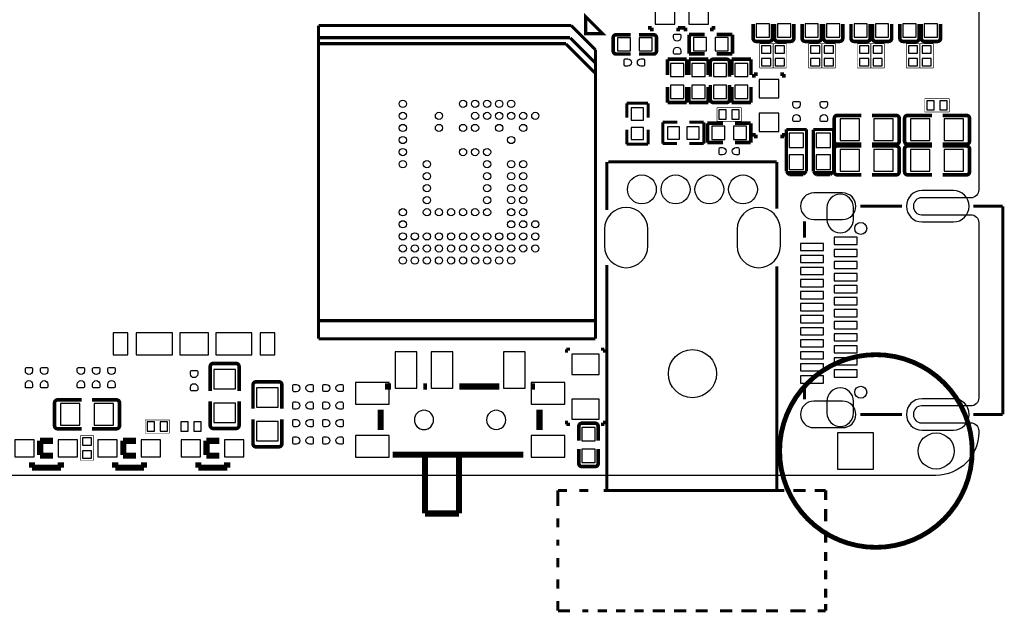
# Model space of a CAD drawing. Extents: x -29.9 to 37.3, y -29.3 to 48.8.
# Tile 3 of 8: x -8.8 to 32.1, y -29.3 to -4.7. Entities that reach past the tile are written whole.
import ezdxf

# ---------------------------------------------------------------- set-up
doc = ezdxf.new("R2010")
doc.units = 0
for name, color, linetype in [('BG_OUTLINE', 5, 'CONTINUOUS'), ('PG_SILKSCREEN_BOTTOM', 173, 'CONTINUOUS'), ('PIN_BOTTOM', 132, 'CONTINUOUS')]:
    doc.layers.add(name, color=color, linetype=linetype)

msp = doc.modelspace()

# ---------------------------------------------------------------- linework, layer by layer
at = {"layer": 'BG_OUTLINE'}
msp.add_lwpolyline([(29.28874, 20.96643), (29.28874, 17.66443, 0.414214), (30.17774, 16.77543, -0.414214), (31.06674, 15.88643), (31.06674, -11.76401, -0.414214), (30.73654, -12.09421), (28.68676, -12.09421, 0.414214), (28.35656, -12.42441), (28.35656, -12.46505, 0.414214), (28.68676, -12.79525), (30.73654, -12.79525, -0.414214), (31.06674, -13.12545), (31.06674, -20.40509, -0.414214), (30.73654, -20.73529), (28.68676, -20.73529, 0.414214), (28.35656, -21.06549), (28.35656, -21.10613, 0.414214), (28.68676, -21.43633), (30.73654, -21.43633, -0.414214), (31.06674, -21.76653), (31.06674, -21.839428, -0.414214), (29.28874, -23.617428), (-12.192, -23.617428)], format="xyb", dxfattribs=at)
for points in [[(8.425205, -21.314893, 1), (7.625195, -21.314907, 1)], [(11.425098, -21.314893, 1), (10.625102, -21.314907, 1)]]:
    msp.add_lwpolyline(points, format="xyb", close=True, dxfattribs=at)
at = {"layer": 'PG_SILKSCREEN_BOTTOM'}
for points, const_width in [([(14.740992, -5.278196), (14.740992, -4.569612), (15.449702, -5.278196), (14.740992, -5.278196)], 0.127), ([(14.1478, -4.94411), (3.647389, -4.94411)], 0.127), ([(3.647389, -4.94411), (3.647389, -17.943906)], 0.127), ([(15.148585, -5.944895), (14.1478, -4.94411)], 0.127), ([(17.409211, -4.955489), (17.409211, -5.107889)], 0.1524), ([(18.658789, -4.955489), (18.658789, -5.107889)], 0.1524), ([(18.806211, -4.955489), (18.806211, -5.107889)], 0.1524), ([(20.055789, -4.955489), (20.055789, -5.107889)], 0.1524), ([(21.697696, -5.471897), (21.697696, -4.874209)], 0.150012), ([(22.497999, -5.471897), (22.497999, -4.874209)], 0.150012), ([(22.586696, -5.471897), (22.586696, -4.874209)], 0.150012), ([(23.386999, -5.471897), (23.386999, -4.874209)], 0.150012), ([(23.729696, -5.471897), (23.729696, -4.874209)], 0.150012), ([(24.529999, -5.471897), (24.529999, -4.874209)], 0.150012), ([(24.618696, -5.471897), (24.618696, -4.874209)], 0.150012), ([(25.418999, -5.471897), (25.418999, -4.874209)], 0.150012), ([(25.761696, -5.471897), (25.761696, -4.874209)], 0.150012), ([(26.561999, -5.471897), (26.561999, -4.874209)], 0.150012), ([(26.650696, -5.471897), (26.650696, -4.874209)], 0.150012), ([(27.450999, -5.471897), (27.450999, -4.874209)], 0.150012), ([(27.793696, -5.471897), (27.793696, -4.874209)], 0.150012), ([(28.593999, -5.471897), (28.593999, -4.874209)], 0.150012), ([(28.682696, -5.471897), (28.682696, -4.874209)], 0.150012), ([(29.482999, -5.471897), (29.482999, -4.874209)], 0.150012), ([(16.010103, -5.323408), (16.607688, -5.323408)], 0.150012), ([(17.555896, -5.323408), (16.958208, -5.323408)], 0.150012), ([(17.409211, -5.107889), (17.561611, -5.107889)], 0.1524), ([(18.658789, -5.107889), (18.506389, -5.107889)], 0.1524), ([(18.806211, -5.107889), (18.958611, -5.107889)], 0.1524), ([(19.039103, -5.315001), (19.039103, -6.114999)], 0.150089), ([(19.689089, -5.315001), (19.039103, -5.315001)], 0.150089), ([(20.055789, -5.107889), (19.903389, -5.107889)], 0.1524), ([(20.188911, -5.315001), (20.838897, -5.315001)], 0.150089), ([(20.838897, -5.315001), (20.838897, -6.114999)], 0.150089), ([(14.086789, -5.444515), (3.647389, -5.444515)], 0.127), ([(3.647389, -5.69341), (13.921689, -5.69341)], 0.127), ([(13.921689, -5.70611), (15.1384, -6.922795)], 0.127), ([(14.102105, -5.454701), (15.143505, -6.496101)], 0.127), ([(15.883103, -5.450408), (15.883103, -5.996711)], 0.150012), ([(17.682896, -5.996711), (17.682896, -5.450408)], 0.150012), ([(21.824696, -5.598897), (22.370999, -5.598897)], 0.150012), ([(21.967698, -5.690997), (21.967698, -6.704508)], 0.0254), ([(22.516287, -5.690997), (21.967698, -5.690997)], 0.0254), ([(22.516287, -6.704508), (22.516287, -5.690997)], 0.0254), ([(22.533712, -5.690997), (22.533712, -6.704508)], 0.0254), ([(23.082301, -5.690997), (22.533712, -5.690997)], 0.0254), ([(22.713696, -5.598897), (23.259999, -5.598897)], 0.150012), ([(23.082301, -6.704508), (23.082301, -5.690997)], 0.0254), ([(23.856696, -5.598897), (24.402999, -5.598897)], 0.150012), ([(23.999698, -5.690997), (23.999698, -6.704508)], 0.0254), ([(24.548287, -5.690997), (23.999698, -5.690997)], 0.0254), ([(24.548287, -6.704508), (24.548287, -5.690997)], 0.0254), ([(24.565712, -5.690997), (24.565712, -6.704508)], 0.0254), ([(25.114301, -5.690997), (24.565712, -5.690997)], 0.0254), ([(24.745696, -5.598897), (25.291999, -5.598897)], 0.150012), ([(25.114301, -6.704508), (25.114301, -5.690997)], 0.0254), ([(25.888696, -5.598897), (26.434999, -5.598897)], 0.150012), ([(26.031698, -5.690997), (26.031698, -6.704508)], 0.0254), ([(26.580287, -5.690997), (26.031698, -5.690997)], 0.0254), ([(26.580287, -6.704508), (26.580287, -5.690997)], 0.0254), ([(26.597712, -5.690997), (26.597712, -6.704508)], 0.0254), ([(27.146301, -5.690997), (26.597712, -5.690997)], 0.0254), ([(26.777696, -5.598897), (27.323999, -5.598897)], 0.150012), ([(27.146301, -6.704508), (27.146301, -5.690997)], 0.0254), ([(27.920696, -5.598897), (28.466999, -5.598897)], 0.150012), ([(28.063698, -5.690997), (28.063698, -6.704508)], 0.0254), ([(28.612287, -5.690997), (28.063698, -5.690997)], 0.0254), ([(28.612287, -6.704508), (28.612287, -5.690997)], 0.0254), ([(28.629712, -5.690997), (28.629712, -6.704508)], 0.0254), ([(29.178301, -5.690997), (28.629712, -5.690997)], 0.0254), ([(28.809696, -5.598897), (29.355999, -5.598897)], 0.150012), ([(29.178301, -6.704508), (29.178301, -5.690997)], 0.0254), ([(15.148585, -17.943906), (15.148585, -5.944895)], 0.127), ([(16.010103, -6.123711), (16.607688, -6.123711)], 0.150012), ([(17.555896, -6.123711), (16.958208, -6.123711)], 0.150012), ([(19.039103, -6.114999), (19.689089, -6.114999)], 0.150089), ([(20.838897, -6.114999), (20.188911, -6.114999)], 0.150089), ([(18.142001, -6.339103), (18.142001, -6.989089)], 0.150089), ([(18.941999, -6.339103), (18.142001, -6.339103)], 0.150089), ([(18.941999, -6.989089), (18.941999, -6.339103)], 0.150089), ([(19.031001, -6.339103), (19.031001, -6.989089)], 0.150089), ([(19.830999, -6.339103), (19.031001, -6.339103)], 0.150089), ([(19.830999, -6.989089), (19.830999, -6.339103)], 0.150089), ([(19.919848, -6.466103), (19.919848, -7.063791)], 0.150012), ([(20.593152, -6.339103), (20.046848, -6.339103)], 0.150012), ([(20.720152, -6.466103), (20.720152, -7.063791)], 0.150012), ([(20.809001, -6.339103), (20.809001, -6.989089)], 0.150089), ([(21.608999, -6.339103), (20.809001, -6.339103)], 0.150089), ([(21.608999, -6.989089), (21.608999, -6.339103)], 0.150089), ([(21.727211, -6.957111), (21.879611, -6.957111)], 0.1524), ([(21.727211, -7.109511), (21.727211, -6.957111)], 0.1524), ([(21.967698, -6.704508), (22.516287, -6.704508)], 0.0254), ([(22.533712, -6.704508), (23.082301, -6.704508)], 0.0254), ([(22.976789, -6.957111), (22.824389, -6.957111)], 0.1524), ([(22.976789, -7.109511), (22.976789, -6.957111)], 0.1524), ([(23.999698, -6.704508), (24.548287, -6.704508)], 0.0254), ([(24.565712, -6.704508), (25.114301, -6.704508)], 0.0254), ([(26.031698, -6.704508), (26.580287, -6.704508)], 0.0254), ([(26.597712, -6.704508), (27.146301, -6.704508)], 0.0254), ([(28.063698, -6.704508), (28.612287, -6.704508)], 0.0254), ([(28.629712, -6.704508), (29.178301, -6.704508)], 0.0254), ([(19.919848, -8.011897), (19.919848, -7.414311)], 0.150012), ([(20.720152, -8.011897), (20.720152, -7.414311)], 0.150012), ([(18.142001, -8.138897), (18.142001, -7.488911)], 0.150089), ([(18.941999, -7.488911), (18.941999, -8.138897)], 0.150089), ([(19.031001, -8.138897), (19.031001, -7.488911)], 0.150089), ([(19.830999, -7.488911), (19.830999, -8.138897)], 0.150089), ([(20.809001, -8.138897), (20.809001, -7.488911)], 0.150089), ([(21.608999, -7.488911), (21.608999, -8.138897)], 0.150089), ([(16.4465, -8.1661), (16.4465, -8.763)], 0.127), ([(17.3355, -8.1661), (16.4465, -8.1661)], 0.127), ([(17.3355, -8.768105), (17.3355, -8.1661)], 0.127), ([(18.941999, -8.138897), (18.142001, -8.138897)], 0.150089), ([(19.830999, -8.138897), (19.031001, -8.138897)], 0.150089), ([(20.046848, -8.138897), (20.593152, -8.138897)], 0.150012), ([(21.608999, -8.138897), (20.809001, -8.138897)], 0.150089), ([(29.845, -7.9756), (28.829, -7.9756)], 0.0254), ([(28.829, -7.9756), (28.829, -8.5344)], 0.0254), ([(29.845, -8.5344), (29.845, -7.9756)], 0.0254), ([(20.193, -8.3566), (20.193, -8.9154)], 0.0254), ([(21.209, -8.3566), (20.193, -8.3566)], 0.0254), ([(21.209, -8.9154), (21.209, -8.3566)], 0.0254), ([(28.829, -8.5344), (29.845, -8.5344)], 0.0254), ([(17.9451, -8.9535), (17.9451, -9.8425)], 0.127), ([(18.547105, -8.9535), (17.9451, -8.9535)], 0.127), ([(19.6469, -8.9535), (19.05, -8.9535)], 0.127), ([(19.6469, -9.8425), (19.6469, -8.9535)], 0.127), ([(19.800951, -8.998102), (20.450937, -8.998102)], 0.150089), ([(19.800951, -9.798101), (19.800951, -8.998102)], 0.150089), ([(20.193, -8.9154), (21.209, -8.9154)], 0.0254), ([(21.600744, -8.998102), (20.950758, -8.998102)], 0.150089), ([(21.600744, -9.798101), (21.600744, -8.998102)], 0.150089), ([(25.067311, -8.798611), (25.067311, -9.743389)], 0.150089), ([(25.194311, -8.671611), (26.186892, -8.671611)], 0.150089), ([(27.637689, -8.671611), (26.628293, -8.671611)], 0.150089), ([(27.764689, -9.743389), (27.764689, -8.798611)], 0.150089), ([(27.988311, -8.798611), (27.988311, -9.743389)], 0.150089), ([(28.115311, -8.671611), (29.124707, -8.671611)], 0.150089), ([(30.558689, -8.671611), (29.566108, -8.671611)], 0.150089), ([(30.685689, -9.743389), (30.685689, -8.798611)], 0.150089), ([(16.4465, -9.271), (16.4465, -9.8679)], 0.127), ([(17.3355, -9.8679), (17.3355, -9.271)], 0.127), ([(21.727211, -9.400489), (21.727211, -9.552889)], 0.1524), ([(22.976789, -9.400489), (22.976789, -9.552889)], 0.1524), ([(23.0759, -9.255811), (23.0759, -10.993095)], 0.127), ([(23.9141, -9.255811), (23.0759, -9.255811)], 0.127), ([(23.9141, -10.993095), (23.9141, -9.255811)], 0.127), ([(24.196904, -9.258808), (24.196904, -10.996092)], 0.127), ([(25.035104, -9.258808), (24.196904, -9.258808)], 0.127), ([(25.035104, -10.996092), (25.035104, -9.258808)], 0.127), ([(16.4465, -9.8679), (17.3355, -9.8679)], 0.127), ([(17.9451, -9.8425), (18.542, -9.8425)], 0.127), ([(19.05, -9.8425), (19.6469, -9.8425)], 0.127), ([(20.450937, -9.798101), (19.800951, -9.798101)], 0.150089), ([(20.950758, -9.798101), (21.600744, -9.798101)], 0.150089), ([(21.727211, -9.552889), (21.879611, -9.552889)], 0.1524), ([(22.976789, -9.552889), (22.824389, -9.552889)], 0.1524), ([(25.194311, -9.870389), (26.186892, -9.870389)], 0.150089), ([(27.637689, -9.870389), (26.628293, -9.870389)], 0.150089), ([(28.115311, -9.870389), (29.124707, -9.870389)], 0.150089), ([(30.558689, -9.870389), (29.566108, -9.870389)], 0.150089), ([(25.067311, -10.068611), (25.067311, -11.013389)], 0.150089), ([(25.194311, -9.941611), (26.186892, -9.941611)], 0.150089), ([(27.637689, -9.941611), (26.628293, -9.941611)], 0.150089), ([(27.764689, -11.013389), (27.764689, -10.068611)], 0.150089), ([(27.988311, -10.068611), (27.988311, -11.013389)], 0.150089), ([(28.115311, -9.941611), (29.124707, -9.941611)], 0.150089), ([(30.558689, -9.941611), (29.566108, -9.941611)], 0.150089), ([(30.685689, -11.013389), (30.685689, -10.068611)], 0.150089), ([(15.621, -12.601702), (15.621, -10.600182)], 0.127), ([(22.67712, -10.600182), (15.67688, -10.600182)], 0.127), ([(22.67712, -12.548362), (22.67712, -10.600182)], 0.127), ([(23.0759, -10.993095), (23.119105, -11.038789)], 0.127), ([(23.0759, -10.993095), (23.2156, -11.132795)], 0.127), ([(23.093705, -11.038789), (23.195305, -11.1379)], 0.127), ([(23.870895, -11.038789), (23.093705, -11.038789)], 0.127), ([(23.119105, -11.038789), (23.870895, -11.038789)], 0.127), ([(23.769295, -11.1379), (23.870895, -11.038789)], 0.127), ([(23.7744, -11.132795), (23.9141, -10.993095)], 0.127), ([(24.196904, -10.996092), (24.240109, -11.041786)], 0.127), ([(24.196904, -10.996092), (24.336604, -11.135792)], 0.127), ([(24.214709, -11.041786), (24.316309, -11.140897)], 0.127), ([(24.991898, -11.041786), (24.214709, -11.041786)], 0.127), ([(24.240109, -11.041786), (24.991898, -11.041786)], 0.127), ([(24.890298, -11.140897), (24.991898, -11.041786)], 0.127), ([(24.895404, -11.135792), (25.035104, -10.996092)], 0.127), ([(23.195305, -11.1379), (23.769295, -11.1379)], 0.127), ([(23.2156, -11.132795), (23.7744, -11.132795)], 0.127), ([(24.316309, -11.140897), (24.890298, -11.140897)], 0.127), ([(24.336604, -11.135792), (24.895404, -11.135792)], 0.127), ([(25.194311, -11.140389), (26.186892, -11.140389)], 0.150089), ([(27.637689, -11.140389), (26.628293, -11.140389)], 0.150089), ([(28.115311, -11.140389), (29.124707, -11.140389)], 0.150089), ([(30.558689, -11.140389), (29.566108, -11.140389)], 0.150089), ([(27.883358, -12.44346), (26.145998, -12.44346)], 0.127), ([(32.066738, -12.44346), (30.847538, -12.44346)], 0.127), ([(32.066738, -12.44346), (32.066738, -21.08454)], 0.127), ([(23.832058, -13.06576), (23.832058, -13.75156)], 0.127), ([(15.621, -24.239982), (15.621, -14.885162)], 0.127), ([(22.67712, -24.239982), (22.67712, -14.938502)], 0.127), ([(15.148585, -17.194606), (3.647389, -17.194606)], 0.127), ([(3.647389, -17.943906), (15.148585, -17.943906)], 0.127), ([(13.942009, -18.379008), (13.942009, -18.528995)], 0.129997), ([(14.091996, -18.379008), (13.942009, -18.379008)], 0.129997), ([(15.372004, -18.379008), (15.521991, -18.379008)], 0.129997), ([(15.521991, -18.379008), (15.521991, -18.528995)], 0.129997), ([(-0.853389, -19.098311), (-0.853389, -20.107707)], 0.150089), ([(0.218389, -18.971311), (-0.726389, -18.971311)], 0.150089), ([(0.345389, -19.098311), (0.345389, -20.107707)], 0.150089), ([(0.924611, -19.860311), (0.924611, -20.852892)], 0.150089), ([(1.996389, -19.733311), (1.051611, -19.733311)], 0.150089), ([(2.123389, -19.860311), (2.123389, -20.852892)], 0.150089), ([(6.652489, -19.928103), (6.406109, -19.928103)], 0.254), ([(8.152613, -19.928103), (7.997393, -19.928103)], 0.254), ([(11.152607, -19.928103), (9.497289, -19.928103)], 0.254), ([(12.643891, -19.928103), (12.497308, -19.928103)], 0.254), ([(23.832058, -20.0152), (23.832058, -20.46224)], 0.127), ([(-7.190689, -20.482611), (-6.198108, -20.482611)], 0.150089), ([(-4.747311, -20.482611), (-5.756707, -20.482611)], 0.150089), ([(-7.317689, -20.609611), (-7.317689, -21.554389)], 0.150089), ([(-4.620311, -21.554389), (-4.620311, -20.609611)], 0.150089), ([(-0.853389, -21.541689), (-0.853389, -20.549108)], 0.150089), ([(0.345389, -21.541689), (0.345389, -20.549108)], 0.150089), ([(6.225007, -21.739911), (6.225007, -20.891195)], 0.254), ([(12.824993, -21.739911), (12.824993, -20.891195)], 0.254), ([(0.924611, -22.303689), (0.924611, -21.294293)], 0.150089), ([(2.123389, -22.303689), (2.123389, -21.294293)], 0.150089), ([(27.883358, -21.08454), (26.145998, -21.08454)], 0.127), ([(32.066738, -21.08454), (30.847538, -21.08454)], 0.127), ([(-7.190689, -21.681389), (-6.198108, -21.681389)], 0.150089), ([(-4.747311, -21.681389), (-5.756707, -21.681389)], 0.150089), ([(-3.556, -21.315705), (-3.556, -21.864295)], 0.0254), ([(-2.542489, -21.315705), (-3.556, -21.315705)], 0.0254), ([(-2.542489, -21.864295), (-2.542489, -21.315705)], 0.0254), ([(-0.726389, -21.668689), (0.218389, -21.668689)], 0.150089), ([(13.942009, -21.498992), (13.942009, -21.349005)], 0.129997), ([(14.091996, -21.498992), (13.942009, -21.498992)], 0.129997), ([(14.459001, -21.579103), (14.459001, -22.176791)], 0.150012), ([(15.132304, -21.452103), (14.586001, -21.452103)], 0.150012), ([(15.259304, -21.579103), (15.259304, -22.176791)], 0.150012), ([(15.372004, -21.498992), (15.521991, -21.498992)], 0.129997), ([(15.521991, -21.498992), (15.521991, -21.349005)], 0.129997), ([(-7.9248, -22.185605), (-7.386295, -22.185605)], 0.254), ([(-7.914589, -22.175521), (-7.914589, -22.77491)], 0.254), ([(-6.243295, -21.973489), (-6.243295, -22.987)], 0.0254), ([(-5.694705, -21.973489), (-6.243295, -21.973489)], 0.0254), ([(-5.694705, -22.987), (-5.694705, -21.973489)], 0.0254), ([(-4.4704, -22.185605), (-3.931895, -22.185605)], 0.254), ([(-4.460189, -22.175521), (-4.460189, -22.77491)], 0.254), ([(-3.556, -21.864295), (-2.542489, -21.864295)], 0.0254), ([(-1.016, -22.185605), (-0.477495, -22.185605)], 0.254), ([(-1.005789, -22.175521), (-1.005789, -22.77491)], 0.254), ([(1.051611, -22.430689), (1.996389, -22.430689)], 0.150089), ([(14.459001, -23.124897), (14.459001, -22.527311)], 0.150012), ([(15.259304, -23.124897), (15.259304, -22.527311)], 0.150012), ([(-7.9248, -22.795205), (-7.386295, -22.795205)], 0.254), ([(-4.4704, -22.795205), (-3.931895, -22.795205)], 0.254), ([(-1.016, -22.795205), (-0.477495, -22.795205)], 0.254), ([(12.154891, -22.758095), (6.724904, -22.758095)], 0.254), ([(8.065008, -25.198095), (8.065008, -22.758095)], 0.254), ([(9.483293, -25.198095), (9.483293, -22.758095)], 0.254), ([(-8.255, -23.077221), (-8.255, -23.29561)], 0.254), ([(-8.255, -23.29561), (-7.056095, -23.29561)], 0.254), ([(-7.056095, -23.077221), (-7.056095, -23.29561)], 0.254), ([(-6.243295, -22.987), (-5.694705, -22.987)], 0.0254), ([(-4.8006, -23.077221), (-4.8006, -23.29561)], 0.254), ([(-4.8006, -23.29561), (-3.601695, -23.29561)], 0.254), ([(-3.601695, -23.077221), (-3.601695, -23.29561)], 0.254), ([(-1.3462, -23.077221), (-1.3462, -23.29561)], 0.254), ([(-1.3462, -23.29561), (-0.147295, -23.29561)], 0.254), ([(-0.147295, -23.077221), (-0.147295, -23.29561)], 0.254), ([(14.586001, -23.251897), (15.132304, -23.251897)], 0.150012), ([(13.589, -24.239982), (13.589, -24.890222)], 0.127), ([(13.589, -24.239982), (13.97, -24.239982)], 0.127), ([(14.478, -24.239982), (14.859, -24.239982)], 0.127), ([(15.494, -24.239982), (22.987, -24.239982)], 0.127), ([(23.368, -24.239982), (23.876, -24.239982)], 0.127), ([(24.257, -24.239982), (24.70912, -24.239982)], 0.127), ([(24.70912, -24.239982), (24.70912, -24.636222)], 0.127), ([(9.483293, -25.198095), (8.065008, -25.198095)], 0.254), ([(13.589, -25.398222), (13.589, -25.779222)], 0.127), ([(24.70912, -25.017222), (24.70912, -25.525222)], 0.127), ([(24.70912, -25.906222), (24.70912, -26.414222)], 0.127), ([(13.589, -26.287222), (13.589, -26.541222)], 0.127), ([(13.589, -27.049222), (13.589, -27.430222)], 0.127), ([(24.70912, -26.795222), (24.70912, -27.176222)], 0.127), ([(24.70912, -27.557222), (24.70912, -27.938222)], 0.127), ([(13.589, -27.938222), (13.589, -28.319222)], 0.127), ([(24.70912, -28.319222), (24.70912, -28.700222)], 0.127), ([(13.589, -28.827222), (13.589, -29.238702)], 0.127), ([(24.70912, -28.954222), (24.70912, -29.238702)], 0.127), ([(14.097, -29.238702), (13.589, -29.238702)], 0.127), ([(14.859, -29.238702), (14.605, -29.238702)], 0.127), ([(15.621, -29.238702), (15.24, -29.238702)], 0.127), ([(16.383, -29.238702), (16.002, -29.238702)], 0.127), ([(17.145, -29.238702), (16.764, -29.238702)], 0.127), ([(18.034, -29.238702), (17.526, -29.238702)], 0.127), ([(18.923, -29.238702), (18.415, -29.238702)], 0.127), ([(19.812, -29.238702), (19.304, -29.238702)], 0.127), ([(20.828, -29.238702), (20.32, -29.238702)], 0.127), ([(21.844, -29.238702), (21.209, -29.238702)], 0.127), ([(22.733, -29.238702), (22.225, -29.238702)], 0.127), ([(23.876, -29.238702), (23.241, -29.238702)], 0.127), ([(24.70912, -29.238702), (24.384, -29.238702)], 0.127)]:
    msp.add_lwpolyline(points, dxfattribs=dict(at, const_width=const_width))
for points, const_width in [([(16.010103, -5.323408, 0.414331), (15.883103, -5.450408)], 0.150012), ([(17.682896, -5.450408, 0.414331), (17.555896, -5.323408)], 0.150012), ([(21.697696, -5.471897, 0.414253), (21.824696, -5.598897)], 0.150012), ([(22.370999, -5.598897, 0.414331), (22.497999, -5.471897)], 0.150012), ([(22.586696, -5.471897, 0.414253), (22.713696, -5.598897)], 0.150012), ([(23.259999, -5.598897, 0.414331), (23.386999, -5.471897)], 0.150012), ([(23.729696, -5.471897, 0.414253), (23.856696, -5.598897)], 0.150012), ([(24.402999, -5.598897, 0.414331), (24.529999, -5.471897)], 0.150012), ([(24.618696, -5.471897, 0.414253), (24.745696, -5.598897)], 0.150012), ([(25.291999, -5.598897, 0.414331), (25.418999, -5.471897)], 0.150012), ([(25.761696, -5.471897, 0.414253), (25.888696, -5.598897)], 0.150012), ([(26.434999, -5.598897, 0.414331), (26.561999, -5.471897)], 0.150012), ([(26.650696, -5.471897, 0.414253), (26.777696, -5.598897)], 0.150012), ([(27.323999, -5.598897, 0.414331), (27.450999, -5.471897)], 0.150012), ([(27.793696, -5.471897, 0.414253), (27.920696, -5.598897)], 0.150012), ([(28.466999, -5.598897, 0.414331), (28.593999, -5.471897)], 0.150012), ([(28.682696, -5.471897, 0.414253), (28.809696, -5.598897)], 0.150012), ([(29.355999, -5.598897, 0.414331), (29.482999, -5.471897)], 0.150012), ([(15.883103, -5.996711, 0.414253), (16.010103, -6.123711)], 0.150012), ([(17.555896, -6.123711, 0.414253), (17.682896, -5.996711)], 0.150012), ([(20.046848, -6.339103, 0.414331), (19.919848, -6.466103)], 0.150012), ([(20.720152, -6.466103, 0.414253), (20.593152, -6.339103)], 0.150012), ([(19.919848, -8.011897, 0.414331), (20.046848, -8.138897)], 0.150012), ([(20.593152, -8.138897, 0.414253), (20.720152, -8.011897)], 0.150012), ([(25.194311, -8.671611, 0.414448), (25.067311, -8.798611)], 0.150089), ([(27.764689, -8.798611, 0.414448), (27.637689, -8.671611)], 0.150089), ([(28.115311, -8.671611, 0.414448), (27.988311, -8.798611)], 0.150089), ([(30.685689, -8.798611, 0.414448), (30.558689, -8.671611)], 0.150089), ([(25.067311, -9.743389, 0.414448), (25.194311, -9.870389)], 0.150089), ([(27.637689, -9.870389, 0.414448), (27.764689, -9.743389)], 0.150089), ([(27.988311, -9.743389, 0.414448), (28.115311, -9.870389)], 0.150089), ([(30.558689, -9.870389, 0.414448), (30.685689, -9.743389)], 0.150089), ([(25.194311, -9.941611, 0.414448), (25.067311, -10.068611)], 0.150089), ([(27.764689, -10.068611, 0.414448), (27.637689, -9.941611)], 0.150089), ([(28.115311, -9.941611, 0.414448), (27.988311, -10.068611)], 0.150089), ([(30.685689, -10.068611, 0.414448), (30.558689, -9.941611)], 0.150089), ([(25.067311, -11.013389, 0.414448), (25.194311, -11.140389)], 0.150089), ([(27.637689, -11.140389, 0.414448), (27.764689, -11.013389)], 0.150089), ([(27.988311, -11.013389, 0.414448), (28.115311, -11.140389)], 0.150089), ([(30.558689, -11.140389, 0.414448), (30.685689, -11.013389)], 0.150089), ([(30.796992, -22.606, 1), (22.797008, -22.606, 1), (30.796992, -22.606)], 0.2), ([(-0.726389, -18.971311, 0.414448), (-0.853389, -19.098311)], 0.150089), ([(0.345389, -19.098311, 0.414448), (0.218389, -18.971311)], 0.150089), ([(1.051611, -19.733311, 0.414448), (0.924611, -19.860311)], 0.150089), ([(2.123389, -19.860311, 0.414448), (1.996389, -19.733311)], 0.150089), ([(-7.190689, -20.482611, 0.414448), (-7.317689, -20.609611)], 0.150089), ([(-4.620311, -20.609611, 0.414448), (-4.747311, -20.482611)], 0.150089), ([(-7.317689, -21.554389, 0.414448), (-7.190689, -21.681389)], 0.150089), ([(-4.747311, -21.681389, 0.414448), (-4.620311, -21.554389)], 0.150089), ([(-0.853389, -21.541689, 0.414448), (-0.726389, -21.668689)], 0.150089), ([(0.218389, -21.668689, 0.414448), (0.345389, -21.541689)], 0.150089), ([(14.586001, -21.452103, 0.414331), (14.459001, -21.579103)], 0.150012), ([(15.259304, -21.579103, 0.414253), (15.132304, -21.452103)], 0.150012), ([(0.924611, -22.303689, 0.414448), (1.051611, -22.430689)], 0.150089), ([(1.996389, -22.430689, 0.414448), (2.123389, -22.303689)], 0.150089), ([(14.459001, -23.124897, 0.414331), (14.586001, -23.251897)], 0.150012), ([(15.132304, -23.251897, 0.414253), (15.259304, -23.124897)], 0.150012)]:
    msp.add_lwpolyline(points, format="xyb", dxfattribs=dict(at, const_width=const_width))
at = {"layer": 'PIN_BOTTOM'}
for points in [[(18.4404, -4.1275), (17.6276, -4.1275), (17.6276, -4.8895), (18.4404, -4.8895)], [(19.8374, -4.1275), (19.0246, -4.1275), (19.0246, -4.8895), (19.8374, -4.8895)], [(21.823045, -5.424043), (22.372955, -5.424043), (22.372955, -4.874133), (21.823045, -4.874133)], [(22.712045, -5.424043), (23.261955, -5.424043), (23.261955, -4.874133), (22.712045, -4.874133)], [(23.855045, -5.424043), (24.404955, -5.424043), (24.404955, -4.874133), (23.855045, -4.874133)], [(24.744045, -5.424043), (25.293955, -5.424043), (25.293955, -4.874133), (24.744045, -4.874133)], [(25.887045, -5.424043), (26.436955, -5.424043), (26.436955, -4.874133), (25.887045, -4.874133)], [(26.776045, -5.424043), (27.325955, -5.424043), (27.325955, -4.874133), (26.776045, -4.874133)], [(27.919045, -5.424043), (28.468955, -5.424043), (28.468955, -4.874133), (27.919045, -4.874133)], [(28.808045, -5.424043), (29.357955, -5.424043), (29.357955, -4.874133), (28.808045, -4.874133)], [(16.607866, -5.998362), (16.607866, -5.448452), (16.057956, -5.448452), (16.057956, -5.998362)], [(17.508042, -5.998362), (17.508042, -5.448452), (16.958132, -5.448452), (16.958132, -5.998362)], [(19.763867, -5.989955), (19.763867, -5.440045), (19.213957, -5.440045), (19.213957, -5.989955)], [(20.664043, -5.989955), (20.664043, -5.440045), (20.114133, -5.440045), (20.114133, -5.989955)], [(22.051493, -6.082208), (22.432493, -6.082208), (22.432493, -5.777408), (22.051493, -5.777408)], [(22.617506, -6.082208), (22.998506, -6.082208), (22.998506, -5.777408), (22.617506, -5.777408)], [(24.083493, -6.082208), (24.464493, -6.082208), (24.464493, -5.777408), (24.083493, -5.777408)], [(24.649506, -6.082208), (25.030506, -6.082208), (25.030506, -5.777408), (24.649506, -5.777408)], [(26.115493, -6.082208), (26.496493, -6.082208), (26.496493, -5.777408), (26.115493, -5.777408)], [(26.681506, -6.082208), (27.062506, -6.082208), (27.062506, -5.777408), (26.681506, -5.777408)], [(28.147493, -6.082208), (28.528493, -6.082208), (28.528493, -5.777408), (28.147493, -5.777408)], [(28.713506, -6.082208), (29.094506, -6.082208), (29.094506, -5.777408), (28.713506, -5.777408)], [(18.267045, -7.063867), (18.816955, -7.063867), (18.816955, -6.513957), (18.267045, -6.513957)], [(19.156045, -7.063867), (19.705955, -7.063867), (19.705955, -6.513957), (19.156045, -6.513957)], [(20.594803, -6.513957), (20.044893, -6.513957), (20.044893, -7.063867), (20.594803, -7.063867)], [(20.934045, -7.063867), (21.483955, -7.063867), (21.483955, -6.513957), (20.934045, -6.513957)], [(22.051493, -6.620586), (22.432493, -6.620586), (22.432493, -6.315786), (22.051493, -6.315786)], [(22.617506, -6.620586), (22.998506, -6.620586), (22.998506, -6.315786), (22.617506, -6.315786)], [(24.083493, -6.620586), (24.464493, -6.620586), (24.464493, -6.315786), (24.083493, -6.315786)], [(24.649506, -6.620586), (25.030506, -6.620586), (25.030506, -6.315786), (24.649506, -6.315786)], [(26.115493, -6.620586), (26.496493, -6.620586), (26.496493, -6.315786), (26.115493, -6.315786)], [(26.681506, -6.620586), (27.062506, -6.620586), (27.062506, -6.315786), (26.681506, -6.315786)], [(28.147493, -6.620586), (28.528493, -6.620586), (28.528493, -6.315786), (28.147493, -6.315786)], [(28.713506, -6.620586), (29.094506, -6.620586), (29.094506, -6.315786), (28.713506, -6.315786)], [(21.9456, -7.9375), (22.7584, -7.9375), (22.7584, -7.1755), (21.9456, -7.1755)], [(18.267045, -7.964043), (18.816955, -7.964043), (18.816955, -7.414133), (18.267045, -7.414133)], [(19.156045, -7.964043), (19.705955, -7.964043), (19.705955, -7.414133), (19.156045, -7.414133)], [(20.594803, -7.414133), (20.044893, -7.414133), (20.044893, -7.964043), (20.594803, -7.964043)], [(20.934045, -7.964043), (21.483955, -7.964043), (21.483955, -7.414133), (20.934045, -7.414133)], [(28.915411, -8.0645), (28.915411, -8.4455), (29.220211, -8.4455), (29.220211, -8.0645)], [(29.453789, -8.0645), (29.453789, -8.4455), (29.758589, -8.4455), (29.758589, -8.0645)], [(16.637, -8.8646), (17.145, -8.8646), (17.145, -8.3566), (16.637, -8.3566)], [(20.584211, -8.8265), (20.584211, -8.4455), (20.279411, -8.4455), (20.279411, -8.8265)], [(21.122589, -8.8265), (21.122589, -8.4455), (20.817789, -8.4455), (20.817789, -8.8265)], [(21.9456, -9.3345), (22.7584, -9.3345), (22.7584, -8.5725), (21.9456, -8.5725)], [(26.116051, -9.720961), (26.116051, -8.821064), (25.315951, -8.821064), (25.315951, -9.720961)], [(27.516049, -9.720961), (27.516049, -8.821064), (26.715949, -8.821064), (26.715949, -9.720961)], [(28.236951, -8.821052), (28.236951, -9.720948), (29.037051, -9.720948), (29.037051, -8.821052)], [(29.636949, -8.821052), (29.636949, -9.720948), (30.437049, -9.720948), (30.437049, -8.821052)], [(16.637, -9.6774), (17.145, -9.6774), (17.145, -9.1694), (16.637, -9.1694)], [(18.6436, -9.652), (18.6436, -9.144), (18.1356, -9.144), (18.1356, -9.652)], [(19.4564, -9.652), (19.4564, -9.144), (18.9484, -9.144), (18.9484, -9.652)], [(19.975805, -9.123147), (19.975805, -9.673057), (20.525715, -9.673057), (20.525715, -9.123147)], [(20.875981, -9.123147), (20.875981, -9.673057), (21.425891, -9.673057), (21.425891, -9.123147)], [(23.794695, -9.408211), (23.195305, -9.408211), (23.195305, -10.0076), (23.794695, -10.0076)], [(24.915698, -9.411208), (24.316309, -9.411208), (24.316309, -10.010597), (24.915698, -10.010597)], [(26.116051, -10.990961), (26.116051, -10.091064), (25.315951, -10.091064), (25.315951, -10.990961)], [(27.516049, -10.990961), (27.516049, -10.091064), (26.715949, -10.091064), (26.715949, -10.990961)], [(28.236951, -10.091052), (28.236951, -10.990948), (29.037051, -10.990948), (29.037051, -10.091052)], [(29.636949, -10.091052), (29.636949, -10.990948), (30.437049, -10.990948), (30.437049, -10.091052)], [(23.794695, -10.3124), (23.195305, -10.3124), (23.195305, -10.911789), (23.794695, -10.911789)], [(24.915698, -10.315397), (24.316309, -10.315397), (24.316309, -10.914786), (24.915698, -10.914786)], [(25.063958, -14.0335), (26.013918, -14.0335), (26.013918, -13.73378), (25.063958, -13.73378)], [(24.614378, -13.98524), (23.664418, -13.98524), (23.664418, -14.28496), (24.614378, -14.28496)], [(25.063958, -14.53388), (26.013918, -14.53388), (26.013918, -14.23416), (25.063958, -14.23416)], [(24.614378, -14.48562), (23.664418, -14.48562), (23.664418, -14.78534), (24.614378, -14.78534)], [(24.614378, -14.98346), (23.664418, -14.98346), (23.664418, -15.28318), (24.614378, -15.28318)], [(25.063958, -15.03426), (26.013918, -15.03426), (26.013918, -14.73454), (25.063958, -14.73454)], [(24.614378, -15.48384), (23.664418, -15.48384), (23.664418, -15.78356), (24.614378, -15.78356)], [(25.063958, -15.53464), (26.013918, -15.53464), (26.013918, -15.23492), (25.063958, -15.23492)], [(25.063958, -16.03502), (26.013918, -16.03502), (26.013918, -15.7353), (25.063958, -15.7353)], [(24.614378, -15.98422), (23.664418, -15.98422), (23.664418, -16.28394), (24.614378, -16.28394)], [(25.063958, -16.53286), (26.013918, -16.53286), (26.013918, -16.23314), (25.063958, -16.23314)], [(24.614378, -16.4846), (23.664418, -16.4846), (23.664418, -16.78432), (24.614378, -16.78432)], [(25.063958, -17.03324), (26.013918, -17.03324), (26.013918, -16.73352), (25.063958, -16.73352)], [(24.614378, -16.98498), (23.664418, -16.98498), (23.664418, -17.2847), (24.614378, -17.2847)], [(24.614378, -17.48536), (23.664418, -17.48536), (23.664418, -17.78508), (24.614378, -17.78508)], [(25.063958, -17.53362), (26.013918, -17.53362), (26.013918, -17.2339), (25.063958, -17.2339)], [(-4.269003, -18.616016), (-4.269003, -17.70601), (-4.87901, -17.70601), (-4.87901, -18.616016)], [(-2.423998, -18.616016), (-2.423998, -17.70601), (-3.923995, -17.70601), (-3.923995, -18.616016)], [(-0.929005, -18.616016), (-0.929005, -17.70601), (-2.118995, -17.70601), (-2.118995, -18.616016)], [(0.876021, -18.616016), (0.876021, -17.70601), (-0.623976, -17.70601), (-0.623976, -18.616016)], [(1.83101, -18.616016), (1.83101, -17.70601), (1.221003, -17.70601), (1.221003, -18.616016)], [(24.614378, -17.9832), (23.664418, -17.9832), (23.664418, -18.28292), (24.614378, -18.28292)], [(25.063958, -18.034), (26.013918, -18.034), (26.013918, -17.73428), (25.063958, -17.73428)], [(25.063958, -18.53438), (26.013918, -18.53438), (26.013918, -18.23466), (25.063958, -18.23466)], [(6.825145, -18.490451), (6.825145, -19.990549), (7.725042, -19.990549), (7.725042, -18.490451)], [(8.324964, -18.490451), (8.324964, -19.990549), (9.224861, -19.990549), (9.224861, -18.490451)], [(11.324958, -18.490451), (11.324958, -19.990549), (12.224855, -19.990549), (12.224855, -18.490451)], [(15.302001, -18.589003), (14.161999, -18.589003), (14.161999, -19.429006), (15.302001, -19.429006)], [(24.614378, -18.48358), (23.664418, -18.48358), (23.664418, -18.7833), (24.614378, -18.7833)], [(25.063958, -19.03476), (26.013918, -19.03476), (26.013918, -18.73504), (25.063958, -18.73504)], [(0.195948, -19.219951), (-0.703948, -19.219951), (-0.703948, -20.020051), (0.195948, -20.020051)], [(24.614378, -18.98396), (23.664418, -18.98396), (23.664418, -19.28368), (24.614378, -19.28368)], [(24.614378, -19.48434), (23.664418, -19.48434), (23.664418, -19.78406), (24.614378, -19.78406)], [(25.066498, -19.53514), (26.016458, -19.53514), (26.016458, -19.23542), (25.066498, -19.23542)], [(1.074052, -20.782051), (1.973948, -20.782051), (1.973948, -19.981951), (1.074052, -19.981951)], [(5.174996, -19.765658), (5.174996, -20.665554), (6.574993, -20.665554), (6.574993, -19.765658)], [(12.475007, -19.765658), (12.475007, -20.665554), (13.875004, -20.665554), (13.875004, -19.765658)], [(-6.268949, -21.531961), (-6.268949, -20.632064), (-7.069049, -20.632064), (-7.069049, -21.531961)], [(-4.868951, -21.531961), (-4.868951, -20.632064), (-5.669051, -20.632064), (-5.669051, -21.531961)], [(0.195948, -20.619949), (-0.703948, -20.619949), (-0.703948, -21.420049), (0.195948, -21.420049)], [(15.302001, -20.448994), (14.161999, -20.448994), (14.161999, -21.288997), (15.302001, -21.288997)], [(-3.164789, -21.7805), (-3.164789, -21.3995), (-3.469589, -21.3995), (-3.469589, -21.7805)], [(-2.626411, -21.7805), (-2.626411, -21.3995), (-2.931211, -21.3995), (-2.931211, -21.7805)], [(-2.072589, -21.3995), (-2.072589, -21.7805), (-1.767789, -21.7805), (-1.767789, -21.3995)], [(-1.534211, -21.3995), (-1.534211, -21.7805), (-1.229411, -21.7805), (-1.229411, -21.3995)], [(1.074052, -22.182049), (1.973948, -22.182049), (1.973948, -21.381949), (1.074052, -21.381949)], [(15.133955, -21.626957), (14.584045, -21.626957), (14.584045, -22.176867), (15.133955, -22.176867)], [(-5.7785, -22.057411), (-6.1595, -22.057411), (-6.1595, -22.362211), (-5.7785, -22.362211)], [(5.174996, -21.965552), (5.174996, -22.865448), (6.574993, -22.865448), (6.574993, -21.965552)], [(12.475007, -21.965552), (12.475007, -22.865448), (13.875004, -22.865448), (13.875004, -21.965552)], [(25.198006, -21.856992), (25.198006, -23.356989), (26.698003, -23.356989), (26.698003, -21.856992)], [(-8.970061, -22.145015), (-8.970061, -22.846005), (-8.169961, -22.846005), (-8.169961, -22.145015)], [(-7.171639, -22.145015), (-7.171639, -22.846005), (-6.371539, -22.846005), (-6.371539, -22.145015)], [(-5.515661, -22.145015), (-5.515661, -22.846005), (-4.715561, -22.846005), (-4.715561, -22.145015)], [(-3.717239, -22.145015), (-3.717239, -22.846005), (-2.917139, -22.846005), (-2.917139, -22.145015)], [(-2.061261, -22.145015), (-2.061261, -22.846005), (-1.261161, -22.846005), (-1.261161, -22.145015)], [(-0.262839, -22.145015), (-0.262839, -22.846005), (0.537261, -22.846005), (0.537261, -22.145015)], [(-5.7785, -22.595789), (-6.1595, -22.595789), (-6.1595, -22.900589), (-5.7785, -22.900589)], [(15.133955, -22.527133), (14.584045, -22.527133), (14.584045, -23.077043), (15.133955, -23.077043)]]:
    msp.add_lwpolyline(points, close=True, dxfattribs=at)
for points in [[(18.391886, -5.43974), (18.391886, -5.33814, -0.375947), (18.440298, -5.295748), (18.656198, -5.295748, -0.364938), (18.691911, -5.33814), (18.691911, -5.43974, -0.999502)], [(18.691911, -5.989955), (18.691911, -6.091555, -0.375947), (18.643498, -6.133948), (18.427598, -6.133948, -0.364938), (18.391886, -6.091555), (18.391886, -5.989955, -0.999502)], [(16.488893, -6.627012), (16.387293, -6.627012, -0.375947), (16.3449, -6.5786), (16.3449, -6.3627, -0.364938), (16.387293, -6.326988), (16.488893, -6.326988, -0.999502)], [(17.039107, -6.326988), (17.140707, -6.326988, -0.375947), (17.1831, -6.3754), (17.1831, -6.5913, -0.364938), (17.140707, -6.627012), (17.039107, -6.627012, -0.999502)], [(23.344988, -8.233893), (23.344988, -8.132293, -0.375947), (23.3934, -8.0899), (23.6093, -8.0899, -0.364938), (23.645012, -8.132293), (23.645012, -8.233893, -0.999502)], [(24.487988, -8.233893), (24.487988, -8.132293, -0.375947), (24.5364, -8.0899), (24.7523, -8.0899, -0.364938), (24.788012, -8.132293), (24.788012, -8.233893, -0.999502)], [(23.645012, -8.784107), (23.645012, -8.885707, -0.375947), (23.5966, -8.9281), (23.3807, -8.9281, -0.364938), (23.344988, -8.885707), (23.344988, -8.784107, -0.999502)], [(24.788012, -8.784107), (24.788012, -8.885707, -0.375947), (24.7396, -8.9281), (24.5237, -8.9281, -0.364938), (24.487988, -8.885707), (24.487988, -8.784107, -0.999502)], [(20.42602, -10.309911), (20.32442, -10.309911, -0.375947), (20.282027, -10.261498), (20.282027, -10.045598, -0.364938), (20.32442, -10.009886), (20.42602, -10.009886, -0.999502)], [(20.976234, -10.009886), (21.077834, -10.009886, -0.375947), (21.120227, -10.058298), (21.120227, -10.274198, -0.364938), (21.077834, -10.309911), (20.976234, -10.309911, -0.999502)], [(28.713938, -13.0937), (30.014418, -13.0937, 1), (30.014418, -11.79322), (28.713938, -11.79322, 1)], [(24.214328, -12.99337), (25.415748, -12.99337, 1), (25.415748, -11.89355), (24.214328, -11.89355, 1)], [(24.765508, -12.49299), (24.765508, -12.99337, 1), (25.865328, -12.99337), (25.865328, -12.49299, 1)], [(15.52575, -13.395452), (15.52575, -14.093952, 1), (17.32661, -14.093952), (17.32661, -13.395452, 1)], [(21.02739, -13.395452), (21.02739, -14.093952, 1), (22.82825, -14.093952), (22.82825, -13.395452, 1)], [(-8.532012, -19.282893), (-8.532012, -19.181293, -0.375947), (-8.4836, -19.1389), (-8.2677, -19.1389, -0.364938), (-8.231988, -19.181293), (-8.231988, -19.282893, -0.999502)], [(-7.896911, -19.283045), (-7.896911, -19.181445, -0.375947), (-7.848498, -19.139052), (-7.632598, -19.139052, -0.364938), (-7.596886, -19.181445), (-7.596886, -19.283045, -0.999502)], [(-6.372885, -19.28307), (-6.372885, -19.18147, -0.375947), (-6.324473, -19.139078), (-6.108573, -19.139078, -0.364938), (-6.072861, -19.18147), (-6.072861, -19.28307, -0.999502)], [(-5.738012, -19.282893), (-5.738012, -19.181293, -0.375947), (-5.6896, -19.1389), (-5.4737, -19.1389, -0.364938), (-5.437988, -19.181293), (-5.437988, -19.282893, -0.999502)], [(-5.103139, -19.282664), (-5.103139, -19.181064, -0.375947), (-5.054727, -19.138671), (-4.838827, -19.138671, -0.364938), (-4.803115, -19.181064), (-4.803115, -19.282664, -0.999502)], [(-1.674012, -19.409893), (-1.674012, -19.308293, -0.375947), (-1.6256, -19.2659), (-1.4097, -19.2659, -0.364938), (-1.373988, -19.308293), (-1.373988, -19.409893, -0.999502)], [(-8.231988, -19.833107), (-8.231988, -19.934707, -0.375947), (-8.2804, -19.9771), (-8.4963, -19.9771, -0.364938), (-8.532012, -19.934707), (-8.532012, -19.833107, -0.999502)], [(-7.596886, -19.83326), (-7.596886, -19.93486, -0.375947), (-7.645298, -19.977252), (-7.861198, -19.977252, -0.364938), (-7.896911, -19.93486), (-7.896911, -19.83326, -0.999502)], [(-6.072861, -19.833285), (-6.072861, -19.934885, -0.375947), (-6.121273, -19.977278), (-6.337173, -19.977278, -0.364938), (-6.372885, -19.934885), (-6.372885, -19.833285, -0.999502)], [(-5.437988, -19.833107), (-5.437988, -19.934707, -0.375947), (-5.4864, -19.9771), (-5.7023, -19.9771, -0.364938), (-5.738012, -19.934707), (-5.738012, -19.833107, -0.999502)], [(-4.803115, -19.832879), (-4.803115, -19.934479, -0.375947), (-4.851527, -19.976871), (-5.067427, -19.976871, -0.364938), (-5.103139, -19.934479), (-5.103139, -19.832879, -0.999502)], [(-1.373988, -19.960107), (-1.373988, -20.061707, -0.375947), (-1.4224, -20.1041), (-1.6383, -20.1041, -0.364938), (-1.674012, -20.061707), (-1.674012, -19.960107, -0.999502)], [(2.723896, -20.142403), (2.622296, -20.142403, -0.375947), (2.579903, -20.093991), (2.579903, -19.878091, -0.364938), (2.622296, -19.842378), (2.723896, -19.842378, -0.999502)], [(3.274111, -19.842378), (3.375711, -19.842378, -0.375947), (3.418103, -19.890791), (3.418103, -20.106691, -0.364938), (3.375711, -20.142403), (3.274111, -20.142403, -0.999502)], [(3.969487, -20.141616), (3.867887, -20.141616, -0.375947), (3.825494, -20.093203), (3.825494, -19.877303, -0.364938), (3.867887, -19.841591), (3.969487, -19.841591, -0.999502)], [(4.519701, -19.841591), (4.621301, -19.841591, -0.375947), (4.663694, -19.890003), (4.663694, -20.105903, -0.364938), (4.621301, -20.141616), (4.519701, -20.141616, -0.999502)], [(24.765508, -20.53463), (24.765508, -21.03501, 1), (25.865328, -21.03501), (25.865328, -20.53463, 1)], [(28.713938, -21.73478), (30.014418, -21.73478, 1), (30.014418, -20.4343), (28.713938, -20.4343, 1)], [(2.72349, -20.869808), (2.62189, -20.869808, -0.375947), (2.579497, -20.821396), (2.579497, -20.605496, -0.364938), (2.62189, -20.569784), (2.72349, -20.569784, -0.999502)], [(3.273704, -20.569784), (3.375304, -20.569784, -0.375947), (3.417697, -20.618196), (3.417697, -20.834096, -0.364938), (3.375304, -20.869808), (3.273704, -20.869808, -0.999502)], [(3.969487, -20.868818), (3.867887, -20.868818, -0.375947), (3.825494, -20.820405), (3.825494, -20.604505, -0.364938), (3.867887, -20.568793), (3.969487, -20.568793, -0.999502)], [(4.519701, -20.568793), (4.621301, -20.568793, -0.375947), (4.663694, -20.617205), (4.663694, -20.833105, -0.364938), (4.621301, -20.868818), (4.519701, -20.868818, -0.999502)], [(24.214328, -21.63445), (25.415748, -21.63445, 1), (25.415748, -20.53463), (24.214328, -20.53463, 1)], [(2.723896, -21.596807), (2.622296, -21.596807, -0.375947), (2.579903, -21.548395), (2.579903, -21.332495, -0.364938), (2.622296, -21.296782), (2.723896, -21.296782, -0.999502)], [(3.274111, -21.296782), (3.375711, -21.296782, -0.375947), (3.418103, -21.345195), (3.418103, -21.561095, -0.364938), (3.375711, -21.596807), (3.274111, -21.596807, -0.999502)], [(3.969487, -21.59602), (3.867887, -21.59602, -0.375947), (3.825494, -21.547607), (3.825494, -21.331707, -0.364938), (3.867887, -21.295995), (3.969487, -21.295995, -0.999502)], [(4.519701, -21.295995), (4.621301, -21.295995, -0.375947), (4.663694, -21.344407), (4.663694, -21.560307, -0.364938), (4.621301, -21.59602), (4.519701, -21.59602, -0.999502)], [(2.723896, -22.324009), (2.622296, -22.324009, -0.375947), (2.579903, -22.275597), (2.579903, -22.059697, -0.364938), (2.622296, -22.023984), (2.723896, -22.023984, -0.999502)], [(3.274111, -22.023984), (3.375711, -22.023984, -0.375947), (3.418103, -22.072397), (3.418103, -22.288297, -0.364938), (3.375711, -22.324009), (3.274111, -22.324009, -0.999502)], [(3.969893, -22.323019), (3.868293, -22.323019, -0.375947), (3.8259, -22.274606), (3.8259, -22.058706, -0.364938), (3.868293, -22.022994), (3.969893, -22.022994, -0.999502)], [(4.520108, -22.022994), (4.621708, -22.022994, -0.375947), (4.6641, -22.071406), (4.6641, -22.287306, -0.364938), (4.621708, -22.323019), (4.520108, -22.323019, -0.999502)]]:
    msp.add_lwpolyline(points, format="xyb", close=True, dxfattribs=at)
for centre, radius in [((7.147611, -8.192795), 0.15), ((9.646895, -8.192795), 0.15), ((10.1473, -8.192795), 0.15), ((10.647705, -8.192795), 0.15), ((11.148111, -8.192795), 0.15), ((11.648389, -8.192795), 0.15), ((7.147611, -8.693201), 0.15), ((8.6487, -8.693201), 0.15), ((10.1473, -8.693201), 0.15), ((10.647705, -8.693201), 0.15), ((11.148111, -8.693201), 0.15), ((11.648389, -8.693201), 0.15), ((12.148795, -8.693201), 0.15), ((12.6492, -8.693201), 0.15), ((7.147611, -9.193606), 0.15), ((8.6487, -9.193606), 0.15), ((9.646895, -9.193606), 0.15), ((10.1473, -9.193606), 0.15), ((11.148111, -9.193606), 0.15), ((12.148795, -9.193606), 0.15), ((7.147611, -9.693885), 0.15), ((11.648389, -9.693885), 0.15), ((7.147611, -10.19429), 0.15), ((9.646895, -10.19429), 0.15), ((10.1473, -10.19429), 0.15), ((10.647705, -10.19429), 0.15), ((7.147611, -10.694695), 0.15), ((8.148295, -10.694695), 0.15), ((10.647705, -10.694695), 0.15), ((11.648389, -10.694695), 0.15), ((12.148795, -10.694695), 0.15), ((8.148295, -11.195101), 0.15), ((10.647705, -11.195101), 0.15), ((11.648389, -11.195101), 0.15), ((11.648389, -11.195101), 0.15), ((11.648389, -11.195101), 0.15), ((11.648389, -11.195101), 0.15), ((11.648389, -11.195101), 0.15), ((11.648389, -11.195101), 0.15), ((11.648389, -11.195101), 0.15), ((11.648389, -11.195101), 0.15), ((11.648389, -11.195101), 0.15), ((11.648389, -11.195101), 0.15), ((11.648389, -11.195101), 0.15), ((11.648389, -11.195101), 0.15), ((11.648389, -11.195101), 0.15), ((11.648389, -11.195101), 0.15), ((11.648389, -11.195101), 0.15), ((11.648389, -11.195101), 0.15), ((11.648389, -11.195101), 0.15), ((11.648389, -11.195101), 0.15), ((11.648389, -11.195101), 0.15), ((11.648389, -11.195101), 0.15), ((11.648389, -11.195101), 0.15), ((11.648389, -11.195101), 0.15), ((11.648389, -11.195101), 0.15), ((11.648389, -11.195101), 0.15), ((11.648389, -11.195101), 0.15), ((11.648389, -11.195101), 0.15), ((11.648389, -11.195101), 0.15), ((11.648389, -11.195101), 0.15), ((11.648389, -11.195101), 0.15), ((11.648389, -11.195101), 0.15), ((11.648389, -11.195101), 0.15), ((11.648389, -11.195101), 0.15), ((11.648389, -11.195101), 0.15), ((11.648389, -11.195101), 0.15), ((11.648389, -11.195101), 0.15), ((11.648389, -11.195101), 0.15), ((11.648389, -11.195101), 0.15), ((11.648389, -11.195101), 0.15), ((11.648389, -11.195101), 0.15), ((11.648389, -11.195101), 0.15), ((11.648389, -11.195101), 0.15), ((11.648389, -11.195101), 0.15), ((11.648389, -11.195101), 0.15), ((11.648389, -11.195101), 0.15), ((11.648389, -11.195101), 0.15), ((11.648389, -11.195101), 0.15), ((11.648389, -11.195101), 0.15), ((11.648389, -11.195101), 0.15), ((11.648389, -11.195101), 0.15), ((11.648389, -11.195101), 0.15), ((11.648389, -11.195101), 0.15), ((11.648389, -11.195101), 0.15), ((11.648389, -11.195101), 0.15), ((11.648389, -11.195101), 0.15), ((11.648389, -11.195101), 0.15), ((11.648389, -11.195101), 0.15), ((11.648389, -11.195101), 0.15), ((11.648389, -11.195101), 0.15), ((11.648389, -11.195101), 0.15), ((11.648389, -11.195101), 0.15), ((11.648389, -11.195101), 0.15), ((11.648389, -11.195101), 0.15), ((12.148795, -11.195101), 0.15), ((17.07642, -11.743182), 0.59944), ((18.47596, -11.743182), 0.59944), ((19.87804, -11.743182), 0.59944), ((21.27758, -11.743182), 0.59944), ((8.148295, -11.69289), 0.15), ((10.647705, -11.69289), 0.15), ((11.648389, -11.69289), 0.15), ((12.148795, -11.69289), 0.15), ((8.148295, -12.193295), 0.15), ((10.647705, -12.193295), 0.15), ((11.648389, -12.193295), 0.15), ((12.148795, -12.193295), 0.15), ((7.147611, -12.693701), 0.15), ((8.148295, -12.693701), 0.15), ((8.6487, -12.693701), 0.15), ((9.149105, -12.693701), 0.15), ((9.646895, -12.693701), 0.15), ((10.1473, -12.693701), 0.15), ((10.647705, -12.693701), 0.15), ((11.648389, -12.693701), 0.15), ((12.148795, -12.693701), 0.15), ((7.147611, -13.194106), 0.15), ((11.648389, -13.194106), 0.15), ((12.148795, -13.194106), 0.15), ((12.6492, -13.194106), 0.15), ((26.166318, -13.36548), 0.25019), ((7.147611, -13.694385), 0.15), ((7.647889, -13.694385), 0.15), ((8.148295, -13.694385), 0.15), ((8.6487, -13.694385), 0.15), ((9.149105, -13.694385), 0.15), ((9.646895, -13.694385), 0.15), ((10.1473, -13.694385), 0.15), ((10.647705, -13.694385), 0.15), ((11.148111, -13.694385), 0.15), ((11.648389, -13.694385), 0.15), ((12.148795, -13.694385), 0.15), ((12.6492, -13.694385), 0.15), ((7.147611, -14.19479), 0.15), ((7.647889, -14.19479), 0.15), ((8.148295, -14.19479), 0.15), ((8.6487, -14.19479), 0.15), ((9.149105, -14.19479), 0.15), ((9.646895, -14.19479), 0.15), ((10.1473, -14.19479), 0.15), ((10.647705, -14.19479), 0.15), ((11.148111, -14.19479), 0.15), ((11.648389, -14.19479), 0.15), ((12.148795, -14.19479), 0.15), ((12.6492, -14.19479), 0.15), ((7.147611, -14.695195), 0.15), ((7.647889, -14.695195), 0.15), ((8.148295, -14.695195), 0.15), ((8.6487, -14.695195), 0.15), ((9.149105, -14.695195), 0.15), ((9.646895, -14.695195), 0.15), ((10.1473, -14.695195), 0.15), ((10.647705, -14.695195), 0.15), ((11.148111, -14.695195), 0.15), ((11.648389, -14.695195), 0.15), ((19.177, -19.393662), 0.99949), ((26.166318, -20.16506), 0.25019), ((29.296995, -22.606), 0.749999)]:
    msp.add_circle(centre, radius, dxfattribs=at)

doc.saveas('drawing.dxf')
